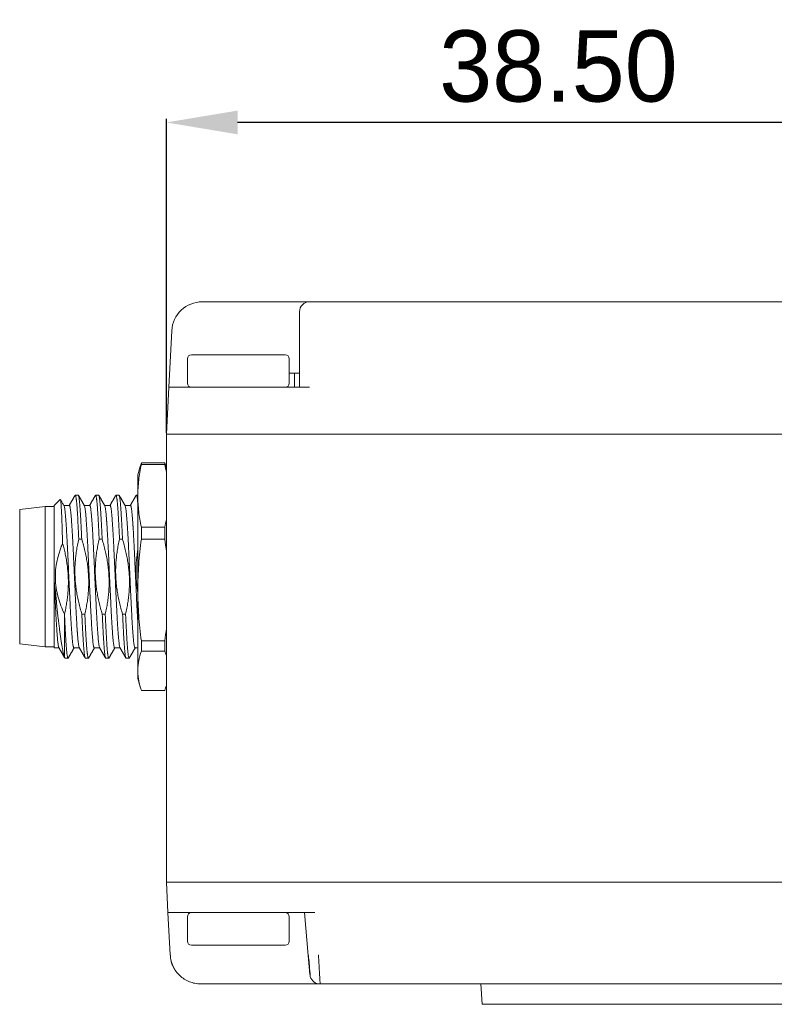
# Model space of a CAD drawing. Header units: millimetres. Extents: x 0 to 420, y 0 to 297.
# Tile 17 of 46: x 79 to 116, y 201 to 250. Entities that reach past the tile are written whole.
import ezdxf

# ---------------------------------------------------------------- set-up
doc = ezdxf.new("R2010")
doc.units = ezdxf.units.MM
doc.layers.add('1', color=7, linetype='Continuous', true_color=0xffffff)
doc.dimstyles.get("Standard").update_dxf_attribs({"dimtxt": 3.5, "dimasz": 3.5, "dimexe": 0.18, "dimexo": 0.0625, "dimgap": 1, "dimtad": 1, "dimtih": 1, "dimtoh": 1, "dimzin": 0, "dimdsep": 46, "dimtxsty": 'Standard', "dimcen": 0.09, "dimclrt": 5, "dimadec": 0, "dimazin": 0, "dimtfac": 1, "dimtofl": 0, "dimtmove": 0, "dimatfit": 3, "dimfxl": 1, "dimtolj": 1, "dimtzin": 0, "dimarcsym": 0})

# ---------------------------------------------------------------- blocks, each defined once
blk = doc.blocks.new('*D21')
at = {"color": 0, "lineweight": -2, "transparency": 16777216}
for p, q in [((86.515, 229.358), (86.515, 244.781)), ((125.015, 220.858), (125.015, 244.781))]:
    blk.add_line(p, q, dxfattribs=at)
at = {"color": 250, "lineweight": -2, "transparency": 16777216}
blk.add_line((121.515, 244.601), (90.015, 244.601), dxfattribs=at)
at = {"color": 250, "lineweight": 18, "transparency": 16777216}
for points in [[(90.015, 245.184), (90.015, 244.018), (86.515, 244.601)], [(121.515, 245.184), (121.515, 244.018), (125.015, 244.601)]]:
    blk.add_solid(points, dxfattribs=at)
at = {"layer": 'Defpoints', "color": 0, "lineweight": 18, "transparency": 16777216}
for p in [(86.515, 244.601), (86.515, 229.296), (125.015, 220.796)]:
    blk.add_point(p, dxfattribs=at)
at = {"color": 250, "lineweight": 18, "transparency": 16777216, "insert": (105.765, 247.351), "char_height": 3.5, "attachment_point": 5}
blk.add_mtext('\\A1;38.50', dxfattribs=at)

msp = doc.modelspace()

# ---------------------------------------------------------------- linework, layer by layer
at = {"layer": '1', "color": 250, "linetype": 'Continuous', "lineweight": 13}
for p, q in [((90.05, 235.796), (88.279, 235.796)), ((197.479, 235.796), (93.55, 235.796)), ((86.781, 234.374), (86.635, 231.596)), ((93.05, 234.348), (93.05, 231.596)), ((86.515, 229.296), (86.635, 231.596)), ((86.593, 205.796), (86.702, 203.717)), ((93.3, 205.796), (93.484, 203.699)), ((93.567, 202.752), (93.484, 203.7)), ((90.05, 202.296), (88.2, 202.296)), ((196.965, 202.296), (94.065, 202.296))]:
    msp.add_line(p, q, dxfattribs=at)
at = {"layer": '1', "color": 250, "linetype": 'Continuous', "lineweight": 18}
for p, q in [((88.279, 235.796), (90.05, 235.796)), ((90.05, 235.796), (93.55, 235.796)), ((197.479, 235.796), (93.55, 235.796)), ((93.05, 235.296), (93.05, 234.348)), ((86.635, 231.596), (86.781, 234.374)), ((93.05, 234.348), (93.05, 231.596)), ((87.75, 233.196), (92.35, 233.196)), ((87.55, 231.796), (87.55, 232.996)), ((92.55, 231.796), (92.55, 232.996)), ((92.8, 232.296), (92.55, 232.296)), ((93.05, 232.296), (92.8, 232.296)), ((92.8, 232.296), (92.8, 231.596)), ((86.515, 229.296), (86.635, 231.596)), ((90.63, 231.596), (86.635, 231.596)), ((93.55, 231.596), (90.63, 231.596)), ((86.515, 229.296), (86.515, 229.296)), ((86.515, 229.296), (86.515, 207.296)), ((90.511, 229.296), (200.515, 229.296)), ((86.443, 227.88), (85.287, 227.88)), ((85.287, 227.798), (85.287, 227.88)), ((85.287, 227.798), (86.443, 227.798)), ((86.443, 227.88), (86.443, 227.798)), ((85.233, 227.709), (85.115, 227.296)), ((85.115, 226.264), (85.115, 227.296)), ((86.515, 227.644), (86.496, 227.709)), ((82.188, 226.296), (82.042, 226.296)), ((83.188, 226.296), (83.042, 226.296)), ((84.188, 226.296), (84.042, 226.296)), ((85.115, 226.296), (85.042, 226.296)), ((81.308, 226.088), (81.015, 225.796)), ((85.115, 221.645), (85.115, 226.264)), ((80.565, 225.746), (79.315, 225.596)), ((79.315, 222.296), (79.315, 225.596)), ((81.015, 225.746), (80.565, 225.746)), ((80.565, 225.746), (80.565, 222.296)), ((81.015, 222.04), (81.015, 225.796)), ((81.753, 225.796), (81.477, 225.796)), ((82.753, 225.796), (82.483, 225.796)), ((83.753, 225.796), (83.483, 225.796)), ((84.753, 225.796), (84.483, 225.796)), ((86.443, 224.729), (85.287, 224.729)), ((85.287, 224.145), (85.287, 224.729)), ((86.443, 224.729), (86.443, 224.145)), ((82.215, 224.139), (82.362, 224.139)), ((83.215, 224.139), (83.362, 224.139)), ((84.215, 224.139), (84.362, 224.139)), ((85.287, 224.145), (86.443, 224.145)), ((79.315, 222.296), (79.315, 218.996)), ((80.565, 218.846), (80.565, 222.296)), ((81.015, 218.796), (81.015, 222.04)), ((85.115, 219.253), (85.115, 221.645)), ((81.515, 218.354), (81.515, 220.44)), ((82.514, 220.452), (82.368, 220.452)), ((83.514, 220.452), (83.368, 220.452)), ((84.514, 220.452), (84.368, 220.452)), ((85.115, 217.677), (85.115, 219.253)), ((85.287, 218.888), (85.287, 219.144)), ((86.443, 219.144), (85.287, 219.144)), ((86.443, 219.144), (86.443, 218.888)), ((79.315, 218.996), (80.565, 218.846)), ((80.565, 218.846), (81.015, 218.846)), ((81.247, 218.796), (81.015, 218.796)), ((82.247, 218.796), (81.977, 218.796)), ((83.247, 218.796), (82.977, 218.796)), ((84.247, 218.796), (83.977, 218.796)), ((85.115, 218.796), (84.977, 218.796)), ((85.287, 218.643), (85.287, 218.888)), ((85.287, 218.643), (86.443, 218.643)), ((86.443, 218.888), (86.443, 218.643)), ((81.542, 218.296), (81.688, 218.296)), ((82.542, 218.296), (82.688, 218.296)), ((83.542, 218.296), (83.688, 218.296)), ((84.542, 218.296), (84.688, 218.296)), ((85.115, 217.677), (85.115, 217.296)), ((85.115, 217.296), (85.233, 216.882)), ((86.443, 216.711), (85.287, 216.711)), ((86.496, 216.882), (86.515, 216.947)), ((86.515, 207.296), (86.593, 205.796)), ((90.515, 207.296), (90.509, 207.296)), ((90.515, 207.296), (200.515, 207.296)), ((86.702, 203.717), (86.593, 205.796)), ((90.588, 205.796), (86.593, 205.796)), ((87.55, 204.396), (87.55, 205.596)), ((90.588, 205.796), (93.8, 205.796)), ((92.55, 204.396), (92.55, 205.596)), ((93.3, 205.796), (93.484, 203.7)), ((92.35, 204.196), (87.75, 204.196)), ((93.484, 203.7), (93.492, 203.696)), ((88.2, 202.296), (88.2, 202.3)), ((90.05, 202.296), (88.2, 202.296)), ((94.065, 202.296), (90.05, 202.296)), ((196.965, 202.296), (94.065, 202.296)), ((101.962, 202.296), (102.015, 201.296)), ((110.515, 201.296), (102.015, 201.296)), ((173.515, 201.296), (110.515, 201.296))]:
    msp.add_line(p, q, dxfattribs=at)
at = {"layer": '1', "color": 250, "linetype": 'Continuous', "lineweight": 13}
msp.add_arc((88.279, 234.296), 1.5, 90, 177, dxfattribs=at)
at = {"layer": '1', "color": 250, "linetype": 'Continuous', "lineweight": 18}
for centre, radius, start, end in [((88.279, 234.296), 1.5, 90, 177), ((93.55, 235.296), 0.5, 90, 180), ((87.75, 232.996), 0.2, 90, 180), ((92.35, 232.996), 0.2, 0, 90), ((87.75, 231.796), 0.2, 180, 270), ((92.35, 231.796), 0.2, 270, 0), ((87.75, 205.596), 0.2, 90, 180), ((92.35, 205.596), 0.2, 0, 90), ((87.75, 204.396), 0.2, 180, 270), ((92.35, 204.396), 0.2, 270, 0), ((94.065, 202.796), 0.5, 195.3076, 270)]:
    msp.add_arc(centre, radius, start, end, dxfattribs=at)
msp.add_ellipse((87.202, 203.743), major_axis=(-0.499, -0.026), ratio=0.087037, start_param=0, end_param=0.179138, dxfattribs=at)
for points, knots in [([(90.511, 229.296), (89.988, 229.296), (89.465, 229.296), (88.5, 229.296), (88.057, 229.296), (87.317, 229.296), (87.021, 229.296), (86.62, 229.296), (86.516, 229.296), (86.515, 229.296)], [0, 0, 0, 0, 0.25, 0.25, 0.5, 0.5, 0.75, 0.75, 1, 1, 1, 1]), ([(85.115, 226.264), (85.115, 226.392), (85.119, 226.52), (85.134, 226.777), (85.145, 226.905), (85.189, 227.288), (85.233, 227.543), (85.287, 227.798)], [0, 0, 0, 0, 0.25, 0.25, 0.5, 0.5, 1, 1, 1, 1]), ([(82.042, 226.296), (82.049, 226.296), (82.056, 226.283), (82.071, 226.234), (82.078, 226.197), (82.087, 226.136), (82.089, 226.123), (82.092, 226.095), (82.094, 226.081), (82.1, 226.035), (82.103, 226.001), (82.114, 225.892), (82.121, 225.809), (82.132, 225.668), (82.136, 225.619), (82.141, 225.54), (82.143, 225.513), (82.147, 225.458), (82.148, 225.429), (82.157, 225.285), (82.165, 225.161), (82.179, 224.897), (82.186, 224.756), (82.195, 224.571), (82.197, 224.533), (82.201, 224.456), (82.203, 224.418), (82.208, 224.3), (82.212, 224.22), (82.215, 224.139)], [0, 0, 0, 0, 0.125, 0.125, 0.25, 0.25, 0.28125, 0.28125, 0.3125, 0.3125, 0.375, 0.375, 0.5, 0.5, 0.5625, 0.5625, 0.59375, 0.59375, 0.625, 0.625, 0.75, 0.75, 0.875, 0.875, 0.90625, 0.90625, 0.9375, 0.9375, 1, 1, 1, 1]), ([(82.362, 224.139), (82.354, 224.302), (82.347, 224.457), (82.333, 224.753), (82.326, 224.893), (82.317, 225.059), (82.315, 225.092), (82.311, 225.157), (82.309, 225.189), (82.304, 225.283), (82.3, 225.343), (82.289, 225.515), (82.282, 225.619), (82.271, 225.76), (82.268, 225.805), (82.262, 225.867), (82.26, 225.888), (82.257, 225.927), (82.255, 225.946), (82.246, 226.037), (82.239, 226.098), (82.224, 226.196), (82.217, 226.233), (82.208, 226.264), (82.206, 226.27), (82.202, 226.279), (82.201, 226.283), (82.195, 226.292), (82.192, 226.296), (82.188, 226.296)], [0, 0, 0, 0, 0.125, 0.125, 0.25, 0.25, 0.28125, 0.28125, 0.3125, 0.3125, 0.375, 0.375, 0.5, 0.5, 0.5625, 0.5625, 0.59375, 0.59375, 0.625, 0.625, 0.75, 0.75, 0.875, 0.875, 0.90625, 0.90625, 0.9375, 0.9375, 1, 1, 1, 1]), ([(83.042, 226.296), (83.049, 226.296), (83.056, 226.283), (83.071, 226.234), (83.078, 226.197), (83.087, 226.136), (83.089, 226.123), (83.092, 226.095), (83.094, 226.081), (83.1, 226.035), (83.103, 226.001), (83.114, 225.892), (83.121, 225.809), (83.132, 225.668), (83.136, 225.619), (83.141, 225.54), (83.143, 225.513), (83.147, 225.458), (83.148, 225.429), (83.157, 225.285), (83.165, 225.161), (83.179, 224.897), (83.186, 224.756), (83.195, 224.571), (83.197, 224.533), (83.201, 224.456), (83.203, 224.418), (83.208, 224.3), (83.212, 224.22), (83.215, 224.139)], [0, 0, 0, 0, 0.125, 0.125, 0.25, 0.25, 0.28125, 0.28125, 0.3125, 0.3125, 0.375, 0.375, 0.5, 0.5, 0.5625, 0.5625, 0.59375, 0.59375, 0.625, 0.625, 0.75, 0.75, 0.875, 0.875, 0.90625, 0.90625, 0.9375, 0.9375, 1, 1, 1, 1]), ([(83.362, 224.139), (83.354, 224.302), (83.347, 224.457), (83.333, 224.753), (83.326, 224.893), (83.317, 225.059), (83.315, 225.092), (83.311, 225.157), (83.309, 225.189), (83.304, 225.283), (83.3, 225.343), (83.289, 225.515), (83.282, 225.619), (83.271, 225.76), (83.268, 225.805), (83.262, 225.867), (83.26, 225.888), (83.257, 225.927), (83.255, 225.946), (83.246, 226.037), (83.239, 226.098), (83.224, 226.196), (83.217, 226.233), (83.208, 226.264), (83.206, 226.27), (83.202, 226.279), (83.201, 226.283), (83.195, 226.292), (83.192, 226.296), (83.188, 226.296)], [0, 0, 0, 0, 0.125, 0.125, 0.25, 0.25, 0.28125, 0.28125, 0.3125, 0.3125, 0.375, 0.375, 0.5, 0.5, 0.5625, 0.5625, 0.59375, 0.59375, 0.625, 0.625, 0.75, 0.75, 0.875, 0.875, 0.90625, 0.90625, 0.9375, 0.9375, 1, 1, 1, 1]), ([(84.042, 226.296), (84.049, 226.296), (84.056, 226.283), (84.071, 226.234), (84.078, 226.197), (84.087, 226.136), (84.089, 226.123), (84.092, 226.095), (84.094, 226.081), (84.1, 226.035), (84.103, 226.001), (84.114, 225.892), (84.121, 225.809), (84.132, 225.668), (84.136, 225.619), (84.141, 225.54), (84.143, 225.513), (84.147, 225.458), (84.148, 225.429), (84.157, 225.285), (84.165, 225.161), (84.179, 224.897), (84.186, 224.756), (84.195, 224.571), (84.197, 224.533), (84.201, 224.456), (84.203, 224.418), (84.208, 224.3), (84.212, 224.22), (84.215, 224.139)], [0, 0, 0, 0, 0.125, 0.125, 0.25, 0.25, 0.28125, 0.28125, 0.3125, 0.3125, 0.375, 0.375, 0.5, 0.5, 0.5625, 0.5625, 0.59375, 0.59375, 0.625, 0.625, 0.75, 0.75, 0.875, 0.875, 0.90625, 0.90625, 0.9375, 0.9375, 1, 1, 1, 1]), ([(84.362, 224.139), (84.354, 224.302), (84.347, 224.457), (84.333, 224.753), (84.326, 224.893), (84.317, 225.059), (84.315, 225.092), (84.311, 225.157), (84.309, 225.189), (84.304, 225.283), (84.3, 225.343), (84.289, 225.515), (84.282, 225.619), (84.271, 225.76), (84.268, 225.805), (84.262, 225.867), (84.26, 225.888), (84.257, 225.927), (84.255, 225.946), (84.246, 226.037), (84.239, 226.098), (84.224, 226.196), (84.217, 226.233), (84.208, 226.264), (84.206, 226.27), (84.202, 226.279), (84.201, 226.283), (84.195, 226.292), (84.192, 226.296), (84.188, 226.296)], [0, 0, 0, 0, 0.125, 0.125, 0.25, 0.25, 0.28125, 0.28125, 0.3125, 0.3125, 0.375, 0.375, 0.5, 0.5, 0.5625, 0.5625, 0.59375, 0.59375, 0.625, 0.625, 0.75, 0.75, 0.875, 0.875, 0.90625, 0.90625, 0.9375, 0.9375, 1, 1, 1, 1]), ([(85.042, 226.296), (85.049, 226.296), (85.056, 226.283), (85.071, 226.234), (85.078, 226.197), (85.087, 226.136), (85.089, 226.123), (85.092, 226.095), (85.094, 226.081), (85.1, 226.035), (85.103, 226.001), (85.109, 225.938), (85.112, 225.91), (85.115, 225.881)], [0, 0, 0, 0, 0.297011, 0.297011, 0.594023, 0.594023, 0.668276, 0.668276, 0.742528, 0.742528, 0.891034, 0.891034, 1, 1, 1, 1]), ([(81.498, 225.769), (81.481, 225.798), (81.447, 225.854), (81.396, 225.937), (81.369, 225.981), (81.349, 226.014), (81.33, 226.048), (81.312, 226.08), (81.302, 226.097), (81.298, 226.105)], [0, 0, 0, 0, 0.490624, 0.66293, 0.735869, 0.803765, 0.870739, 0.941295, 1, 1, 1, 1]), ([(81.422, 223.929), (81.418, 224.095), (81.413, 224.253), (81.403, 224.553), (81.399, 224.696), (81.393, 224.865), (81.392, 224.899), (81.389, 224.965), (81.388, 224.997), (81.385, 225.092), (81.382, 225.153), (81.375, 225.327), (81.37, 225.433), (81.363, 225.575), (81.361, 225.62), (81.357, 225.683), (81.356, 225.704), (81.354, 225.733), (81.353, 225.743), (81.352, 225.762), (81.347, 225.845), (81.341, 225.912), (81.332, 226.006), (81.327, 226.041), (81.321, 226.068), (81.32, 226.073), (81.317, 226.081), (81.316, 226.084), (81.312, 226.09), (81.31, 226.091), (81.308, 226.088)], [0, 0, 0, 0, 0.125, 0.125, 0.25, 0.25, 0.28125, 0.28125, 0.3125, 0.3125, 0.375, 0.375, 0.5, 0.5, 0.5625, 0.5625, 0.59375, 0.59375, 0.609375, 0.609375, 0.625, 0.75, 0.75, 0.875, 0.875, 0.90625, 0.90625, 0.9375, 0.9375, 1, 1, 1, 1]), ([(85.287, 224.729), (85.233, 224.984), (85.189, 225.239), (85.145, 225.622), (85.134, 225.75), (85.119, 226.007), (85.115, 226.135), (85.115, 226.264)], [0, 0, 0, 0, 0.5, 0.5, 0.75, 0.75, 1, 1, 1, 1]), ([(81.49, 225.783), (81.491, 225.782), (81.491, 225.78), (81.497, 225.767), (81.508, 225.734), (81.518, 225.679), (81.525, 225.637), (81.526, 225.628), (81.529, 225.61), (81.53, 225.601), (81.534, 225.572), (81.537, 225.551), (81.544, 225.485), (81.555, 225.387), (81.565, 225.27), (81.573, 225.175), (81.577, 225.125), (81.581, 225.073), (81.583, 225.038), (81.585, 225.02), (81.591, 224.928), (81.602, 224.774), (81.617, 224.521), (81.627, 224.337), (81.634, 224.218), (81.635, 224.193), (81.638, 224.145), (81.639, 224.12), (81.643, 224.046), (81.646, 223.996), (81.654, 223.844), (81.664, 223.638), (81.674, 223.423), (81.682, 223.259), (81.685, 223.204), (81.69, 223.092), (81.693, 223.036), (81.7, 222.866), (81.711, 222.64), (81.721, 222.412), (81.732, 222.184), (81.737, 222.069), (81.743, 221.926), (81.745, 221.897), (81.747, 221.84), (81.751, 221.754), (81.755, 221.67), (81.763, 221.501), (81.773, 221.28), (81.784, 221.065), (81.792, 220.906), (81.794, 220.853), (81.798, 220.775), (81.799, 220.749), (81.802, 220.698), (81.809, 220.57), (81.82, 220.349), (81.831, 220.166), (81.841, 219.989), (81.846, 219.904), (81.853, 219.802), (81.854, 219.782), (81.857, 219.742), (81.861, 219.683), (81.865, 219.627), (81.872, 219.518), (81.883, 219.382), (81.893, 219.265), (81.901, 219.183), (81.903, 219.158), (81.909, 219.108), (81.911, 219.085), (81.919, 219.019), (81.93, 218.942), (81.94, 218.886), (81.948, 218.852), (81.95, 218.843), (81.955, 218.826), (81.958, 218.818), (81.966, 218.801), (81.971, 218.796), (81.977, 218.796)], [0, 0, 0, 0, 0.00448, 0.00448, 0.036593, 0.068707, 0.068707, 0.076735, 0.076735, 0.084764, 0.084764, 0.100821, 0.100821, 0.132934, 0.165048, 0.165048, 0.181104, 0.189133, 0.189133, 0.197161, 0.197161, 0.229275, 0.261388, 0.293502, 0.293502, 0.30153, 0.30153, 0.309559, 0.309559, 0.325615, 0.325615, 0.357729, 0.389843, 0.389843, 0.405899, 0.405899, 0.421956, 0.421956, 0.45407, 0.486183, 0.486183, 0.518297, 0.518297, 0.526325, 0.526325, 0.534354, 0.55041, 0.55041, 0.582524, 0.614637, 0.614637, 0.630694, 0.630694, 0.638723, 0.638723, 0.646751, 0.678864, 0.710978, 0.710978, 0.743092, 0.743092, 0.75112, 0.75112, 0.759148, 0.775205, 0.775205, 0.807319, 0.839432, 0.839432, 0.855489, 0.855489, 0.871546, 0.871546, 0.903659, 0.935773, 0.935773, 0.95183, 0.95183, 0.967886, 0.967886, 1, 1, 1, 1]), ([(82.241, 218.806), (82.239, 218.808), (82.238, 218.81), (82.232, 218.824), (82.222, 218.857), (82.211, 218.913), (82.205, 218.954), (82.204, 218.963), (82.201, 218.981), (82.2, 218.99), (82.196, 219.02), (82.193, 219.04), (82.185, 219.106), (82.175, 219.204), (82.165, 219.321), (82.157, 219.416), (82.153, 219.466), (82.149, 219.518), (82.146, 219.553), (82.145, 219.572), (82.138, 219.663), (82.128, 219.817), (82.112, 220.07), (82.102, 220.254), (82.096, 220.374), (82.094, 220.398), (82.092, 220.446), (82.09, 220.471), (82.086, 220.545), (82.084, 220.595), (82.076, 220.747), (82.065, 220.953), (82.055, 221.168), (82.047, 221.332), (82.045, 221.387), (82.04, 221.499), (82.037, 221.556), (82.029, 221.725), (82.019, 221.952), (82.008, 222.179), (81.998, 222.407), (81.993, 222.522), (81.986, 222.665), (81.985, 222.694), (81.982, 222.751), (81.978, 222.837), (81.974, 222.922), (81.967, 223.09), (81.956, 223.311), (81.946, 223.526), (81.938, 223.685), (81.935, 223.738), (81.931, 223.816), (81.93, 223.842), (81.928, 223.893), (81.921, 224.021), (81.909, 224.242), (81.899, 224.425), (81.889, 224.602), (81.883, 224.687), (81.877, 224.789), (81.875, 224.809), (81.873, 224.849), (81.869, 224.908), (81.865, 224.964), (81.857, 225.073), (81.847, 225.209), (81.837, 225.326), (81.829, 225.408), (81.826, 225.434), (81.821, 225.483), (81.818, 225.506), (81.81, 225.572), (81.8, 225.65), (81.79, 225.705), (81.782, 225.739), (81.779, 225.749), (81.774, 225.766), (81.771, 225.773), (81.763, 225.79), (81.758, 225.796), (81.753, 225.796)], [0, 0, 0, 0, 0.006586, 0.006586, 0.038632, 0.070677, 0.070677, 0.078689, 0.078689, 0.0867, 0.0867, 0.102723, 0.102723, 0.134768, 0.166814, 0.166814, 0.182837, 0.190848, 0.190848, 0.19886, 0.19886, 0.230905, 0.262951, 0.294996, 0.294996, 0.303008, 0.303008, 0.311019, 0.311019, 0.327042, 0.327042, 0.359088, 0.391133, 0.391133, 0.407156, 0.407156, 0.423179, 0.423179, 0.455225, 0.48727, 0.48727, 0.519316, 0.519316, 0.527327, 0.527327, 0.535339, 0.551361, 0.551361, 0.583407, 0.615453, 0.615453, 0.631475, 0.631475, 0.639487, 0.639487, 0.647498, 0.679544, 0.711589, 0.711589, 0.743635, 0.743635, 0.751646, 0.751646, 0.759658, 0.775681, 0.775681, 0.807726, 0.839772, 0.839772, 0.855795, 0.855795, 0.871818, 0.871818, 0.903863, 0.935909, 0.935909, 0.951932, 0.951932, 0.967954, 0.967954, 1, 1, 1, 1]), ([(82.489, 225.785), (82.49, 225.783), (82.491, 225.781), (82.497, 225.767), (82.508, 225.734), (82.518, 225.679), (82.525, 225.637), (82.526, 225.628), (82.529, 225.61), (82.53, 225.601), (82.534, 225.572), (82.537, 225.551), (82.544, 225.485), (82.555, 225.387), (82.565, 225.27), (82.573, 225.175), (82.577, 225.125), (82.581, 225.073), (82.583, 225.038), (82.585, 225.02), (82.591, 224.928), (82.602, 224.774), (82.617, 224.521), (82.627, 224.337), (82.634, 224.218), (82.635, 224.193), (82.638, 224.145), (82.639, 224.12), (82.643, 224.046), (82.646, 223.996), (82.654, 223.844), (82.664, 223.638), (82.674, 223.423), (82.682, 223.259), (82.685, 223.204), (82.69, 223.092), (82.693, 223.036), (82.7, 222.866), (82.711, 222.64), (82.721, 222.412), (82.732, 222.184), (82.737, 222.069), (82.743, 221.926), (82.745, 221.897), (82.747, 221.84), (82.751, 221.754), (82.755, 221.67), (82.763, 221.501), (82.773, 221.28), (82.784, 221.065), (82.792, 220.906), (82.794, 220.853), (82.798, 220.775), (82.799, 220.749), (82.802, 220.698), (82.809, 220.57), (82.82, 220.349), (82.831, 220.166), (82.841, 219.989), (82.846, 219.904), (82.853, 219.802), (82.854, 219.782), (82.857, 219.742), (82.861, 219.683), (82.865, 219.627), (82.872, 219.518), (82.883, 219.382), (82.893, 219.265), (82.901, 219.183), (82.903, 219.158), (82.909, 219.108), (82.911, 219.085), (82.919, 219.019), (82.93, 218.942), (82.94, 218.886), (82.948, 218.852), (82.95, 218.843), (82.955, 218.826), (82.958, 218.818), (82.966, 218.801), (82.971, 218.796), (82.977, 218.796)], [0, 0, 0, 0, 0.007206, 0.007206, 0.039231, 0.071257, 0.071257, 0.079263, 0.079263, 0.08727, 0.08727, 0.103283, 0.103283, 0.135308, 0.167334, 0.167334, 0.183347, 0.191353, 0.191353, 0.199359, 0.199359, 0.231385, 0.263411, 0.295436, 0.295436, 0.303443, 0.303443, 0.311449, 0.311449, 0.327462, 0.327462, 0.359488, 0.391513, 0.391513, 0.407526, 0.407526, 0.423539, 0.423539, 0.455564, 0.48759, 0.48759, 0.519616, 0.519616, 0.527622, 0.527622, 0.535628, 0.551641, 0.551641, 0.583667, 0.615693, 0.615693, 0.631705, 0.631705, 0.639712, 0.639712, 0.647718, 0.679744, 0.711769, 0.711769, 0.743795, 0.743795, 0.751801, 0.751801, 0.759808, 0.775821, 0.775821, 0.807846, 0.839872, 0.839872, 0.855885, 0.855885, 0.871898, 0.871898, 0.903923, 0.935949, 0.935949, 0.951962, 0.951962, 0.967974, 0.967974, 1, 1, 1, 1]), ([(83.241, 218.806), (83.239, 218.808), (83.238, 218.81), (83.232, 218.824), (83.222, 218.857), (83.211, 218.913), (83.205, 218.954), (83.204, 218.963), (83.201, 218.981), (83.2, 218.99), (83.196, 219.02), (83.193, 219.04), (83.185, 219.106), (83.175, 219.204), (83.165, 219.321), (83.157, 219.416), (83.153, 219.466), (83.149, 219.518), (83.146, 219.553), (83.145, 219.572), (83.138, 219.663), (83.128, 219.817), (83.112, 220.07), (83.102, 220.254), (83.096, 220.374), (83.094, 220.398), (83.092, 220.446), (83.09, 220.471), (83.086, 220.545), (83.084, 220.595), (83.076, 220.747), (83.065, 220.953), (83.055, 221.168), (83.047, 221.332), (83.045, 221.387), (83.04, 221.499), (83.037, 221.556), (83.029, 221.725), (83.019, 221.952), (83.008, 222.179), (82.998, 222.407), (82.993, 222.522), (82.986, 222.665), (82.985, 222.694), (82.982, 222.751), (82.978, 222.837), (82.974, 222.922), (82.967, 223.09), (82.956, 223.311), (82.946, 223.526), (82.938, 223.685), (82.935, 223.738), (82.931, 223.816), (82.93, 223.842), (82.928, 223.893), (82.921, 224.021), (82.909, 224.242), (82.899, 224.425), (82.889, 224.602), (82.883, 224.687), (82.877, 224.789), (82.875, 224.809), (82.873, 224.849), (82.869, 224.908), (82.865, 224.964), (82.857, 225.073), (82.847, 225.209), (82.837, 225.326), (82.829, 225.408), (82.826, 225.434), (82.821, 225.483), (82.818, 225.506), (82.81, 225.572), (82.8, 225.65), (82.79, 225.705), (82.782, 225.739), (82.779, 225.749), (82.774, 225.766), (82.771, 225.773), (82.763, 225.79), (82.758, 225.796), (82.753, 225.796)], [0, 0, 0, 0, 0.006569, 0.006569, 0.038615, 0.070661, 0.070661, 0.078673, 0.078673, 0.086684, 0.086684, 0.102707, 0.102707, 0.134754, 0.1668, 0.1668, 0.182823, 0.190834, 0.190834, 0.198846, 0.198846, 0.230892, 0.262938, 0.294984, 0.294984, 0.302996, 0.302996, 0.311008, 0.311008, 0.327031, 0.327031, 0.359077, 0.391123, 0.391123, 0.407146, 0.407146, 0.423169, 0.423169, 0.455215, 0.487261, 0.487261, 0.519308, 0.519308, 0.527319, 0.527319, 0.535331, 0.551354, 0.551354, 0.5834, 0.615446, 0.615446, 0.631469, 0.631469, 0.639481, 0.639481, 0.647492, 0.679538, 0.711585, 0.711585, 0.743631, 0.743631, 0.751642, 0.751642, 0.759654, 0.775677, 0.775677, 0.807723, 0.839769, 0.839769, 0.855792, 0.855792, 0.871815, 0.871815, 0.903862, 0.935908, 0.935908, 0.951931, 0.951931, 0.967954, 0.967954, 1, 1, 1, 1]), ([(83.489, 225.785), (83.49, 225.783), (83.491, 225.781), (83.497, 225.767), (83.508, 225.734), (83.518, 225.679), (83.525, 225.637), (83.526, 225.628), (83.529, 225.61), (83.53, 225.601), (83.534, 225.572), (83.537, 225.551), (83.544, 225.485), (83.555, 225.387), (83.565, 225.27), (83.573, 225.175), (83.577, 225.125), (83.581, 225.073), (83.583, 225.038), (83.585, 225.02), (83.591, 224.928), (83.602, 224.774), (83.617, 224.521), (83.627, 224.337), (83.634, 224.218), (83.635, 224.193), (83.638, 224.145), (83.639, 224.12), (83.643, 224.046), (83.646, 223.996), (83.654, 223.844), (83.664, 223.638), (83.674, 223.423), (83.682, 223.259), (83.685, 223.204), (83.69, 223.092), (83.693, 223.036), (83.7, 222.866), (83.711, 222.64), (83.721, 222.412), (83.732, 222.184), (83.737, 222.069), (83.743, 221.926), (83.745, 221.897), (83.747, 221.84), (83.751, 221.754), (83.755, 221.67), (83.763, 221.501), (83.773, 221.28), (83.784, 221.065), (83.792, 220.906), (83.794, 220.853), (83.798, 220.775), (83.799, 220.749), (83.802, 220.698), (83.809, 220.57), (83.82, 220.349), (83.831, 220.166), (83.841, 219.989), (83.846, 219.904), (83.853, 219.802), (83.854, 219.782), (83.857, 219.742), (83.861, 219.683), (83.865, 219.627), (83.872, 219.518), (83.883, 219.382), (83.893, 219.265), (83.901, 219.183), (83.903, 219.158), (83.909, 219.108), (83.911, 219.085), (83.919, 219.019), (83.93, 218.942), (83.94, 218.886), (83.948, 218.852), (83.95, 218.843), (83.955, 218.826), (83.958, 218.818), (83.966, 218.801), (83.971, 218.796), (83.977, 218.796)], [0, 0, 0, 0, 0.007063, 0.007063, 0.039093, 0.071123, 0.071123, 0.079131, 0.079131, 0.087138, 0.087138, 0.103153, 0.103153, 0.135184, 0.167214, 0.167214, 0.183229, 0.191237, 0.191237, 0.199244, 0.199244, 0.231274, 0.263305, 0.295335, 0.295335, 0.303342, 0.303342, 0.31135, 0.31135, 0.327365, 0.327365, 0.359395, 0.391426, 0.391426, 0.407441, 0.407441, 0.423456, 0.423456, 0.455486, 0.487516, 0.487516, 0.519546, 0.519546, 0.527554, 0.527554, 0.535562, 0.551577, 0.551577, 0.583607, 0.615637, 0.615637, 0.631652, 0.631652, 0.63966, 0.63966, 0.647667, 0.679698, 0.711728, 0.711728, 0.743758, 0.743758, 0.751766, 0.751766, 0.759773, 0.775788, 0.775788, 0.807819, 0.839849, 0.839849, 0.855864, 0.855864, 0.871879, 0.871879, 0.903909, 0.93594, 0.93594, 0.951955, 0.951955, 0.96797, 0.96797, 1, 1, 1, 1]), ([(84.241, 218.806), (84.239, 218.808), (84.238, 218.81), (84.232, 218.824), (84.222, 218.857), (84.211, 218.913), (84.205, 218.954), (84.204, 218.963), (84.201, 218.981), (84.2, 218.99), (84.196, 219.02), (84.193, 219.04), (84.185, 219.106), (84.175, 219.204), (84.165, 219.321), (84.157, 219.416), (84.153, 219.466), (84.149, 219.518), (84.146, 219.553), (84.145, 219.572), (84.138, 219.663), (84.128, 219.817), (84.112, 220.07), (84.102, 220.254), (84.096, 220.374), (84.094, 220.398), (84.092, 220.446), (84.09, 220.471), (84.086, 220.545), (84.084, 220.595), (84.076, 220.747), (84.065, 220.953), (84.055, 221.168), (84.047, 221.332), (84.045, 221.387), (84.04, 221.499), (84.037, 221.556), (84.029, 221.725), (84.019, 221.952), (84.008, 222.179), (83.998, 222.407), (83.993, 222.522), (83.986, 222.665), (83.985, 222.694), (83.982, 222.751), (83.978, 222.837), (83.974, 222.922), (83.967, 223.09), (83.956, 223.311), (83.946, 223.526), (83.938, 223.685), (83.935, 223.738), (83.931, 223.816), (83.93, 223.842), (83.928, 223.893), (83.921, 224.021), (83.909, 224.242), (83.899, 224.425), (83.889, 224.602), (83.883, 224.687), (83.877, 224.789), (83.875, 224.809), (83.873, 224.849), (83.869, 224.908), (83.865, 224.964), (83.857, 225.073), (83.847, 225.209), (83.837, 225.326), (83.829, 225.408), (83.826, 225.434), (83.821, 225.483), (83.818, 225.506), (83.81, 225.572), (83.8, 225.65), (83.79, 225.705), (83.782, 225.739), (83.779, 225.749), (83.774, 225.766), (83.771, 225.773), (83.763, 225.79), (83.758, 225.796), (83.753, 225.796)], [0, 0, 0, 0, 0.006569, 0.006569, 0.038616, 0.070662, 0.070662, 0.078673, 0.078673, 0.086685, 0.086685, 0.102708, 0.102708, 0.134754, 0.1668, 0.1668, 0.182823, 0.190835, 0.190835, 0.198846, 0.198846, 0.230892, 0.262939, 0.294985, 0.294985, 0.302996, 0.302996, 0.311008, 0.311008, 0.327031, 0.327031, 0.359077, 0.391123, 0.391123, 0.407146, 0.407146, 0.423169, 0.423169, 0.455215, 0.487262, 0.487262, 0.519308, 0.519308, 0.527319, 0.527319, 0.535331, 0.551354, 0.551354, 0.5834, 0.615446, 0.615446, 0.631469, 0.631469, 0.639481, 0.639481, 0.647492, 0.679539, 0.711585, 0.711585, 0.743631, 0.743631, 0.751642, 0.751642, 0.759654, 0.775677, 0.775677, 0.807723, 0.839769, 0.839769, 0.855792, 0.855792, 0.871815, 0.871815, 0.903862, 0.935908, 0.935908, 0.951931, 0.951931, 0.967954, 0.967954, 1, 1, 1, 1]), ([(84.489, 225.785), (84.49, 225.783), (84.491, 225.781), (84.497, 225.767), (84.508, 225.734), (84.518, 225.679), (84.525, 225.637), (84.526, 225.628), (84.529, 225.61), (84.53, 225.601), (84.534, 225.572), (84.537, 225.551), (84.544, 225.485), (84.555, 225.387), (84.565, 225.27), (84.573, 225.175), (84.577, 225.125), (84.581, 225.073), (84.583, 225.038), (84.585, 225.02), (84.591, 224.928), (84.602, 224.774), (84.617, 224.521), (84.627, 224.337), (84.634, 224.218), (84.635, 224.193), (84.638, 224.145), (84.639, 224.12), (84.643, 224.046), (84.646, 223.996), (84.654, 223.844), (84.664, 223.638), (84.674, 223.423), (84.682, 223.259), (84.685, 223.204), (84.69, 223.092), (84.693, 223.036), (84.7, 222.866), (84.711, 222.64), (84.721, 222.412), (84.732, 222.184), (84.737, 222.069), (84.743, 221.926), (84.745, 221.897), (84.747, 221.84), (84.751, 221.754), (84.755, 221.67), (84.763, 221.501), (84.773, 221.28), (84.784, 221.065), (84.792, 220.906), (84.794, 220.853), (84.798, 220.775), (84.799, 220.749), (84.802, 220.698), (84.809, 220.57), (84.82, 220.349), (84.831, 220.166), (84.841, 219.989), (84.846, 219.904), (84.853, 219.802), (84.854, 219.782), (84.857, 219.742), (84.861, 219.683), (84.865, 219.627), (84.872, 219.518), (84.883, 219.382), (84.893, 219.265), (84.901, 219.183), (84.903, 219.158), (84.909, 219.108), (84.911, 219.085), (84.919, 219.019), (84.93, 218.942), (84.94, 218.886), (84.948, 218.852), (84.95, 218.843), (84.955, 218.826), (84.958, 218.818), (84.966, 218.801), (84.971, 218.796), (84.977, 218.796)], [0, 0, 0, 0, 0.006474, 0.006474, 0.038523, 0.070572, 0.070572, 0.078585, 0.078585, 0.086597, 0.086597, 0.102622, 0.102622, 0.134671, 0.16672, 0.16672, 0.182745, 0.190757, 0.190757, 0.198769, 0.198769, 0.230819, 0.262868, 0.294917, 0.294917, 0.302929, 0.302929, 0.310942, 0.310942, 0.326966, 0.326966, 0.359015, 0.391065, 0.391065, 0.407089, 0.407089, 0.423114, 0.423114, 0.455163, 0.487212, 0.487212, 0.519262, 0.519262, 0.527274, 0.527274, 0.535286, 0.551311, 0.551311, 0.58336, 0.615409, 0.615409, 0.631434, 0.631434, 0.639446, 0.639446, 0.647458, 0.679508, 0.711557, 0.711557, 0.743606, 0.743606, 0.751618, 0.751618, 0.759631, 0.775655, 0.775655, 0.807705, 0.839754, 0.839754, 0.855778, 0.855778, 0.871803, 0.871803, 0.903852, 0.935902, 0.935902, 0.951926, 0.951926, 0.967951, 0.967951, 1, 1, 1, 1]), ([(85.115, 220.034), (85.114, 220.047), (85.108, 220.148), (85.102, 220.254), (85.096, 220.374), (85.094, 220.398), (85.092, 220.446), (85.09, 220.471), (85.086, 220.545), (85.084, 220.595), (85.076, 220.747), (85.065, 220.953), (85.055, 221.168), (85.047, 221.332), (85.045, 221.387), (85.04, 221.499), (85.037, 221.556), (85.029, 221.725), (85.019, 221.952), (85.008, 222.179), (84.998, 222.407), (84.993, 222.522), (84.986, 222.665), (84.985, 222.694), (84.982, 222.751), (84.978, 222.837), (84.974, 222.922), (84.967, 223.09), (84.956, 223.311), (84.946, 223.526), (84.938, 223.685), (84.935, 223.738), (84.931, 223.816), (84.93, 223.842), (84.928, 223.893), (84.921, 224.021), (84.909, 224.242), (84.899, 224.425), (84.889, 224.602), (84.883, 224.687), (84.877, 224.789), (84.875, 224.809), (84.873, 224.849), (84.869, 224.908), (84.865, 224.964), (84.857, 225.073), (84.847, 225.209), (84.837, 225.326), (84.829, 225.408), (84.826, 225.434), (84.821, 225.483), (84.818, 225.506), (84.81, 225.572), (84.8, 225.65), (84.79, 225.705), (84.782, 225.739), (84.779, 225.749), (84.774, 225.766), (84.771, 225.773), (84.763, 225.79), (84.758, 225.796), (84.753, 225.796)], [0, 0, 0, 0, 0.00663, 0.04982, 0.04982, 0.060617, 0.060617, 0.071415, 0.071415, 0.09301, 0.09301, 0.1362, 0.17939, 0.17939, 0.200985, 0.200985, 0.22258, 0.22258, 0.26577, 0.30896, 0.30896, 0.35215, 0.35215, 0.362947, 0.362947, 0.373745, 0.39534, 0.39534, 0.43853, 0.48172, 0.48172, 0.503315, 0.503315, 0.514112, 0.514112, 0.52491, 0.5681, 0.61129, 0.61129, 0.65448, 0.65448, 0.665277, 0.665277, 0.676075, 0.69767, 0.69767, 0.74086, 0.78405, 0.78405, 0.805645, 0.805645, 0.82724, 0.82724, 0.87043, 0.91362, 0.91362, 0.935215, 0.935215, 0.95681, 0.95681, 1, 1, 1, 1]), ([(81.514, 220.453), (81.451, 220.59), (81.393, 220.728), (81.289, 221.008), (81.242, 221.15), (81.164, 221.437), (81.133, 221.583), (81.098, 221.804), (81.083, 221.916), (81.074, 222.029), (81.07, 222.105), (81.068, 222.143), (81.062, 222.332), (81.066, 222.482), (81.094, 222.778), (81.117, 222.925), (81.179, 223.216), (81.219, 223.361), (81.288, 223.576), (81.313, 223.647), (81.365, 223.789), (81.393, 223.859), (81.422, 223.929)], [0, 0, 0, 0, 0.125, 0.125, 0.25, 0.25, 0.375, 0.375, 0.4375, 0.46875, 0.46875, 0.5, 0.5, 0.625, 0.625, 0.75, 0.75, 0.875, 0.875, 0.9375, 0.9375, 1, 1, 1, 1]), ([(85.115, 221.645), (85.115, 221.854), (85.119, 222.063), (85.134, 222.481), (85.145, 222.69), (85.189, 223.315), (85.233, 223.73), (85.287, 224.145)], [0, 0, 0, 0, 0.25, 0.25, 0.5, 0.5, 1, 1, 1, 1]), ([(85.107, 221.566), (85.106, 221.572), (85.09, 221.672), (85.064, 221.867), (85.038, 222.151), (85.025, 222.436), (85.025, 222.72), (85.039, 223.004), (85.065, 223.285), (85.09, 223.473), (85.105, 223.569), (85.105, 223.571)], [0, 0, 0, 0, 0.009748, 0.150774, 0.2918, 0.432826, 0.573852, 0.714878, 0.855904, 0.99693, 1, 1, 1, 1]), ([(81.015, 222.04), (81.037, 221.83), (81.059, 221.622), (81.092, 221.314), (81.103, 221.212), (81.119, 221.06), (81.124, 221.009), (81.135, 220.909), (81.14, 220.858), (81.168, 220.609), (81.189, 220.418), (81.221, 220.143), (81.231, 220.054), (81.247, 219.922), (81.252, 219.879), (81.26, 219.814), (81.262, 219.793), (81.268, 219.751), (81.27, 219.73), (81.294, 219.544), (81.314, 219.391), (81.345, 219.179), (81.355, 219.112), (81.37, 219.015), (81.376, 218.984), (81.386, 218.922), (81.391, 218.892), (81.406, 218.806), (81.416, 218.753), (81.436, 218.653), (81.445, 218.607), (81.475, 218.479), (81.495, 218.409), (81.515, 218.354)], [0, 0, 0, 0, 0.125, 0.125, 0.1875, 0.1875, 0.21875, 0.21875, 0.25, 0.25, 0.375, 0.375, 0.4375, 0.4375, 0.46875, 0.46875, 0.484375, 0.484375, 0.5, 0.5, 0.625, 0.625, 0.6875, 0.6875, 0.71875, 0.71875, 0.75, 0.75, 0.8125, 0.8125, 0.875, 0.875, 1, 1, 1, 1]), ([(81.241, 218.806), (81.24, 218.808), (81.239, 218.809), (81.233, 218.821), (81.223, 218.852), (81.213, 218.902), (81.206, 218.947), (81.203, 218.964), (81.2, 218.99), (81.198, 218.999), (81.196, 219.018), (81.19, 219.067), (81.183, 219.123), (81.174, 219.221), (81.164, 219.328), (81.154, 219.452), (81.146, 219.552), (81.144, 219.587), (81.139, 219.658), (81.136, 219.694), (81.129, 219.806), (81.124, 219.883), (81.114, 220.045), (81.109, 220.13), (81.102, 220.261), (81.098, 220.328), (81.094, 220.397), (81.092, 220.444), (81.091, 220.467), (81.084, 220.585), (81.079, 220.681), (81.069, 220.877), (81.064, 220.977), (81.055, 221.181), (81.05, 221.285), (81.042, 221.444), (81.04, 221.497), (81.035, 221.605), (81.032, 221.659), (81.025, 221.821), (81.02, 221.93), (81.015, 222.04)], [0, 0, 0, 0, 0.010996, 0.010996, 0.076929, 0.142863, 0.142863, 0.17583, 0.17583, 0.192313, 0.192313, 0.208796, 0.27473, 0.27473, 0.340664, 0.406597, 0.406597, 0.439564, 0.439564, 0.472531, 0.472531, 0.538465, 0.538465, 0.604398, 0.604398, 0.637365, 0.653848, 0.653848, 0.670332, 0.670332, 0.736265, 0.736265, 0.802199, 0.802199, 0.868133, 0.868133, 0.9011, 0.9011, 0.934066, 0.934066, 1, 1, 1, 1]), ([(85.287, 219.144), (85.233, 219.559), (85.189, 219.975), (85.145, 220.6), (85.134, 220.809), (85.119, 221.226), (85.115, 221.436), (85.115, 221.645)], [0, 0, 0, 0, 0.5, 0.5, 0.75, 0.75, 1, 1, 1, 1]), ([(81.688, 218.296), (81.681, 218.296), (81.673, 218.308), (81.659, 218.357), (81.652, 218.394), (81.643, 218.454), (81.641, 218.467), (81.637, 218.495), (81.636, 218.509), (81.63, 218.555), (81.627, 218.588), (81.616, 218.696), (81.608, 218.779), (81.598, 218.919), (81.594, 218.969), (81.589, 219.047), (81.587, 219.073), (81.583, 219.128), (81.581, 219.157), (81.572, 219.3), (81.565, 219.424), (81.551, 219.686), (81.544, 219.826), (81.535, 220.011), (81.533, 220.048), (81.529, 220.124), (81.527, 220.163), (81.522, 220.28), (81.518, 220.359), (81.515, 220.44)], [0, 0, 0, 0, 0.125, 0.125, 0.25, 0.25, 0.28125, 0.28125, 0.3125, 0.3125, 0.375, 0.375, 0.5, 0.5, 0.5625, 0.5625, 0.59375, 0.59375, 0.625, 0.625, 0.75, 0.75, 0.875, 0.875, 0.90625, 0.90625, 0.9375, 0.9375, 1, 1, 1, 1]), ([(82.368, 220.452), (82.375, 220.289), (82.383, 220.134), (82.397, 219.838), (82.404, 219.698), (82.413, 219.532), (82.415, 219.499), (82.418, 219.434), (82.42, 219.402), (82.426, 219.309), (82.429, 219.249), (82.44, 219.077), (82.448, 218.972), (82.458, 218.831), (82.462, 218.787), (82.467, 218.724), (82.469, 218.703), (82.473, 218.664), (82.475, 218.645), (82.484, 218.554), (82.491, 218.493), (82.505, 218.395), (82.513, 218.358), (82.522, 218.327), (82.523, 218.322), (82.527, 218.312), (82.529, 218.308), (82.534, 218.299), (82.538, 218.296), (82.542, 218.296)], [0, 0, 0, 0, 0.125, 0.125, 0.25, 0.25, 0.28125, 0.28125, 0.3125, 0.3125, 0.375, 0.375, 0.5, 0.5, 0.5625, 0.5625, 0.59375, 0.59375, 0.625, 0.625, 0.75, 0.75, 0.875, 0.875, 0.90625, 0.90625, 0.9375, 0.9375, 1, 1, 1, 1]), ([(82.688, 218.296), (82.681, 218.296), (82.673, 218.308), (82.659, 218.357), (82.652, 218.394), (82.643, 218.455), (82.641, 218.468), (82.637, 218.496), (82.635, 218.511), (82.63, 218.557), (82.626, 218.59), (82.615, 218.699), (82.608, 218.782), (82.597, 218.923), (82.594, 218.973), (82.588, 219.051), (82.587, 219.078), (82.583, 219.133), (82.581, 219.162), (82.572, 219.306), (82.565, 219.43), (82.55, 219.694), (82.543, 219.835), (82.534, 220.021), (82.532, 220.058), (82.529, 220.135), (82.527, 220.173), (82.521, 220.291), (82.518, 220.371), (82.514, 220.452)], [0, 0, 0, 0, 0.125, 0.125, 0.25, 0.25, 0.28125, 0.28125, 0.3125, 0.3125, 0.375, 0.375, 0.5, 0.5, 0.5625, 0.5625, 0.59375, 0.59375, 0.625, 0.625, 0.75, 0.75, 0.875, 0.875, 0.90625, 0.90625, 0.9375, 0.9375, 1, 1, 1, 1]), ([(83.368, 220.452), (83.375, 220.289), (83.383, 220.134), (83.397, 219.838), (83.404, 219.698), (83.413, 219.532), (83.415, 219.499), (83.418, 219.434), (83.42, 219.402), (83.426, 219.309), (83.429, 219.249), (83.44, 219.077), (83.448, 218.972), (83.458, 218.831), (83.462, 218.787), (83.467, 218.724), (83.469, 218.703), (83.473, 218.664), (83.475, 218.645), (83.484, 218.554), (83.491, 218.493), (83.505, 218.395), (83.513, 218.358), (83.522, 218.327), (83.523, 218.322), (83.527, 218.312), (83.529, 218.308), (83.534, 218.299), (83.538, 218.296), (83.542, 218.296)], [0, 0, 0, 0, 0.125, 0.125, 0.25, 0.25, 0.28125, 0.28125, 0.3125, 0.3125, 0.375, 0.375, 0.5, 0.5, 0.5625, 0.5625, 0.59375, 0.59375, 0.625, 0.625, 0.75, 0.75, 0.875, 0.875, 0.90625, 0.90625, 0.9375, 0.9375, 1, 1, 1, 1]), ([(83.688, 218.296), (83.681, 218.296), (83.673, 218.308), (83.659, 218.357), (83.652, 218.394), (83.643, 218.455), (83.641, 218.468), (83.637, 218.496), (83.635, 218.511), (83.63, 218.557), (83.626, 218.59), (83.615, 218.699), (83.608, 218.782), (83.597, 218.923), (83.594, 218.973), (83.588, 219.051), (83.587, 219.078), (83.583, 219.133), (83.581, 219.162), (83.572, 219.306), (83.565, 219.43), (83.55, 219.694), (83.543, 219.835), (83.534, 220.021), (83.532, 220.058), (83.529, 220.135), (83.527, 220.173), (83.521, 220.291), (83.518, 220.371), (83.514, 220.452)], [0, 0, 0, 0, 0.125, 0.125, 0.25, 0.25, 0.28125, 0.28125, 0.3125, 0.3125, 0.375, 0.375, 0.5, 0.5, 0.5625, 0.5625, 0.59375, 0.59375, 0.625, 0.625, 0.75, 0.75, 0.875, 0.875, 0.90625, 0.90625, 0.9375, 0.9375, 1, 1, 1, 1]), ([(84.368, 220.452), (84.375, 220.289), (84.383, 220.134), (84.397, 219.838), (84.404, 219.698), (84.413, 219.532), (84.415, 219.499), (84.418, 219.434), (84.42, 219.402), (84.426, 219.309), (84.429, 219.249), (84.44, 219.077), (84.448, 218.972), (84.458, 218.831), (84.462, 218.787), (84.467, 218.724), (84.469, 218.703), (84.473, 218.664), (84.475, 218.645), (84.484, 218.554), (84.491, 218.493), (84.505, 218.395), (84.513, 218.358), (84.522, 218.327), (84.523, 218.322), (84.527, 218.312), (84.529, 218.308), (84.534, 218.299), (84.538, 218.296), (84.542, 218.296)], [0, 0, 0, 0, 0.125, 0.125, 0.25, 0.25, 0.28125, 0.28125, 0.3125, 0.3125, 0.375, 0.375, 0.5, 0.5, 0.5625, 0.5625, 0.59375, 0.59375, 0.625, 0.625, 0.75, 0.75, 0.875, 0.875, 0.90625, 0.90625, 0.9375, 0.9375, 1, 1, 1, 1]), ([(84.688, 218.296), (84.681, 218.296), (84.673, 218.308), (84.659, 218.357), (84.652, 218.394), (84.643, 218.455), (84.641, 218.468), (84.637, 218.496), (84.635, 218.511), (84.63, 218.557), (84.626, 218.59), (84.615, 218.699), (84.608, 218.782), (84.597, 218.923), (84.594, 218.973), (84.588, 219.051), (84.587, 219.078), (84.583, 219.133), (84.581, 219.162), (84.572, 219.306), (84.565, 219.43), (84.55, 219.694), (84.543, 219.835), (84.534, 220.021), (84.532, 220.058), (84.529, 220.135), (84.527, 220.173), (84.521, 220.291), (84.518, 220.371), (84.514, 220.452)], [0, 0, 0, 0, 0.125, 0.125, 0.25, 0.25, 0.28125, 0.28125, 0.3125, 0.3125, 0.375, 0.375, 0.5, 0.5, 0.5625, 0.5625, 0.59375, 0.59375, 0.625, 0.625, 0.75, 0.75, 0.875, 0.875, 0.90625, 0.90625, 0.9375, 0.9375, 1, 1, 1, 1]), ([(85.115, 217.677), (85.115, 217.758), (85.119, 217.839), (85.134, 218), (85.145, 218.081), (85.189, 218.322), (85.233, 218.483), (85.287, 218.643)], [0, 0, 0, 0, 0.25, 0.25, 0.5, 0.5, 1, 1, 1, 1]), ([(84.699, 218.305), (84.699, 218.305), (84.699, 218.305), (84.695, 218.299), (84.692, 218.296), (84.688, 218.296)], [0, 0, 0, 0, 0.022504, 0.022504, 1, 1, 1, 1]), ([(85.287, 216.711), (85.233, 216.871), (85.189, 217.032), (85.145, 217.273), (85.134, 217.354), (85.119, 217.515), (85.115, 217.596), (85.115, 217.677)], [0, 0, 0, 0, 0.5, 0.5, 0.75, 0.75, 1, 1, 1, 1]), ([(86.515, 207.296), (86.516, 207.296), (86.62, 207.296), (87.021, 207.296), (87.317, 207.296), (88.056, 207.296), (88.499, 207.296), (89.464, 207.296), (89.987, 207.296), (90.509, 207.296)], [0, 0, 0, 0, 0.25, 0.25, 0.5, 0.5, 0.75, 0.75, 1, 1, 1, 1]), ([(86.711, 203.71), (86.716, 203.615), (86.744, 203.429), (86.838, 203.161), (86.981, 202.916), (87.167, 202.702), (87.391, 202.527), (87.644, 202.397), (87.918, 202.318), (88.105, 202.3), (88.2, 202.3)], [0, 0, 0, 0, 0.124967, 0.249927, 0.374898, 0.49989, 0.624906, 0.749941, 0.874979, 1, 1, 1, 1]), ([(93.492, 203.696), (93.505, 203.552), (93.528, 203.289), (93.558, 202.944), (93.578, 202.716), (93.582, 202.666), (93.582, 202.664)], [0, 0, 0, 0, 0.250008, 0.500012, 0.750005, 1, 1, 1, 1]), ([(86.986, 202.915), (86.97, 202.937), (86.94, 202.981), (86.901, 203.045), (86.867, 203.106), (86.839, 203.164), (86.816, 203.217), (86.796, 203.267), (86.78, 203.312), (86.767, 203.352), (86.758, 203.385), (86.75, 203.412), (86.745, 203.431), (86.742, 203.443), (86.742, 203.446), (86.742, 203.446)], [0, 0, 0, 0, 0.076973, 0.153946, 0.230919, 0.307892, 0.384865, 0.461838, 0.538811, 0.615784, 0.692757, 0.76973, 0.846703, 0.923676, 1, 1, 1, 1])]:
    msp.add_open_spline(points, degree=3, knots=knots, dxfattribs=at)
for points, degree in [([(85.287, 227.88), (85.268, 227.823), (85.25, 227.766), (85.233, 227.708)], 3), ([(86.496, 227.708), (86.48, 227.766), (86.462, 227.823), (86.443, 227.88)], 3), ([(86.443, 227.798), (86.47, 227.672), (86.494, 227.546), (86.515, 227.419)], 3), ([(82.033, 226.289), (81.89, 226.043), (81.747, 225.796)], 2), ([(82.031, 226.286), (82.034, 226.292), (82.038, 226.296), (82.042, 226.296)], 3), ([(82.496, 225.772), (82.346, 226.031), (82.196, 226.29)], 2), ([(83.033, 226.289), (82.89, 226.043), (82.747, 225.796)], 2), ([(83.031, 226.286), (83.034, 226.292), (83.038, 226.296), (83.042, 226.296)], 3), ([(83.496, 225.772), (83.346, 226.031), (83.197, 226.29)], 2), ([(84.033, 226.289), (83.89, 226.043), (83.747, 225.796)], 2), ([(84.031, 226.286), (84.034, 226.292), (84.038, 226.296), (84.042, 226.296)], 3), ([(84.497, 225.772), (84.347, 226.03), (84.197, 226.289)], 2), ([(85.033, 226.289), (84.89, 226.043), (84.747, 225.796)], 2), ([(85.031, 226.286), (85.034, 226.292), (85.038, 226.296), (85.042, 226.296)], 3), ([(86.515, 225.108), (86.494, 224.982), (86.47, 224.855), (86.443, 224.729)], 3), ([(81.422, 223.929), (81.448, 223.839), (81.495, 223.659), (81.556, 223.394), (81.607, 223.131), (81.648, 222.866), (81.678, 222.6), (81.698, 222.332), (81.706, 222.063), (81.702, 221.794), (81.686, 221.526), (81.659, 221.261), (81.622, 220.996), (81.575, 220.729), (81.536, 220.546), (81.514, 220.453)], 3), ([(82.368, 220.452), (82.338, 220.55), (82.283, 220.744), (82.212, 221.026), (82.152, 221.305), (82.102, 221.585), (82.064, 221.867), (82.038, 222.151), (82.025, 222.436), (82.025, 222.72), (82.039, 223.004), (82.065, 223.285), (82.102, 223.565), (82.152, 223.848), (82.193, 224.041), (82.215, 224.139)], 3), ([(82.362, 224.139), (82.391, 224.041), (82.446, 223.848), (82.518, 223.565), (82.578, 223.286), (82.627, 223.006), (82.666, 222.724), (82.692, 222.44), (82.705, 222.155), (82.704, 221.871), (82.691, 221.587), (82.665, 221.306), (82.627, 221.026), (82.578, 220.744), (82.537, 220.55), (82.514, 220.452)], 3), ([(83.368, 220.452), (83.338, 220.55), (83.283, 220.743), (83.212, 221.026), (83.152, 221.305), (83.102, 221.585), (83.064, 221.867), (83.038, 222.151), (83.025, 222.436), (83.025, 222.72), (83.039, 223.004), (83.065, 223.285), (83.102, 223.565), (83.152, 223.848), (83.193, 224.041), (83.215, 224.139)], 3), ([(83.362, 224.139), (83.391, 224.041), (83.446, 223.848), (83.518, 223.565), (83.578, 223.286), (83.627, 223.006), (83.666, 222.724), (83.692, 222.44), (83.705, 222.155), (83.704, 221.871), (83.691, 221.587), (83.665, 221.306), (83.627, 221.026), (83.578, 220.744), (83.537, 220.55), (83.514, 220.452)], 3), ([(84.368, 220.452), (84.338, 220.55), (84.283, 220.743), (84.212, 221.026), (84.152, 221.305), (84.102, 221.585), (84.064, 221.867), (84.038, 222.151), (84.025, 222.436), (84.025, 222.72), (84.039, 223.004), (84.065, 223.285), (84.102, 223.565), (84.152, 223.848), (84.193, 224.041), (84.215, 224.139)], 3), ([(84.362, 224.139), (84.391, 224.041), (84.446, 223.848), (84.518, 223.565), (84.578, 223.286), (84.627, 223.006), (84.666, 222.724), (84.692, 222.44), (84.705, 222.155), (84.704, 221.871), (84.691, 221.587), (84.665, 221.306), (84.627, 221.026), (84.578, 220.744), (84.537, 220.55), (84.514, 220.452)], 3), ([(86.443, 224.145), (86.47, 223.94), (86.494, 223.734), (86.515, 223.528)], 3), ([(81.515, 220.44), (81.515, 220.442), (81.514, 220.445), (81.514, 220.449), (81.514, 220.452), (81.514, 220.453)], 3), ([(86.515, 219.762), (86.494, 219.556), (86.47, 219.35), (86.443, 219.144)], 3), ([(81.234, 218.818), (81.383, 218.56), (81.533, 218.302)], 2), ([(81.696, 218.301), (81.84, 218.548), (81.983, 218.796)], 2), ([(82.234, 218.818), (82.383, 218.56), (82.533, 218.302)], 2), ([(82.697, 218.301), (82.84, 218.548), (82.983, 218.796)], 2), ([(83.234, 218.818), (83.383, 218.56), (83.533, 218.302)], 2), ([(83.697, 218.301), (83.84, 218.549), (83.983, 218.796)], 2), ([(84.234, 218.818), (84.383, 218.56), (84.533, 218.302)], 2), ([(84.697, 218.302), (84.852, 218.569), (84.994, 218.815)], 2), ([(86.443, 218.643), (86.47, 218.564), (86.494, 218.484), (86.515, 218.404)], 3), ([(81.515, 218.354), (81.519, 218.334), (81.528, 218.305), (81.537, 218.296), (81.542, 218.296)], 3), ([(81.698, 218.304), (81.695, 218.299), (81.691, 218.296), (81.688, 218.296)], 3), ([(82.698, 218.304), (82.695, 218.299), (82.691, 218.296), (82.688, 218.296)], 3), ([(83.699, 218.305), (83.695, 218.299), (83.692, 218.296), (83.688, 218.296)], 3), ([(86.515, 216.95), (86.494, 216.87), (86.47, 216.79), (86.443, 216.711)], 3), ([(93.982, 203.717), (93.985, 203.669), (93.99, 203.574), (93.998, 203.435), (94.006, 203.299), (94.014, 203.167), (94.021, 203.041), (94.028, 202.922), (94.035, 202.81), (94.041, 202.707), (94.046, 202.615), (94.051, 202.532), (94.055, 202.461), (94.059, 202.402), (94.061, 202.355), (94.063, 202.321), (94.064, 202.3), (94.065, 202.296), (94.065, 202.296)], 3)]:
    msp.add_open_spline(points, degree=degree, dxfattribs=at)

# ---------------------------------------------------------------- dimensions: what is measured, and where the dimension line sits
at = {"color": 250, "lineweight": 18}
dim = msp.add_linear_dim(base=(86.515, 244.601), p1=(125.015, 220.796), p2=(86.515, 229.296), dimstyle='Standard', override={"dimclrd": 250, "dimclrt": 250}, dxfattribs=at)
dim.commit()
dim.dimension.update_dxf_attribs({"geometry": '*D21', "text_midpoint": (105.765, 247.351)})

doc.saveas('drawing.dxf')
